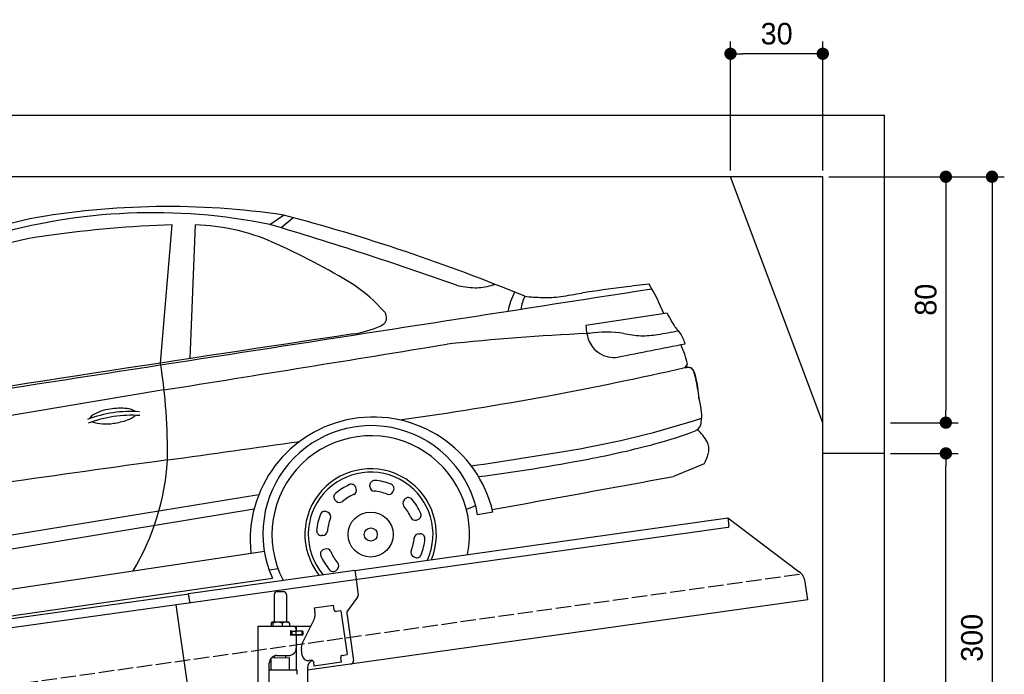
# Model space of a CAD drawing. Extents: x -511 to 5890, y -590 to 5161.
# Tile 5 of 5: x 2690 to 5890, y 3031 to 5161. Entities that reach past the tile are written whole.
import ezdxf

# ---------------------------------------------------------------- set-up
doc = ezdxf.new("R2010")
doc.units = 0
doc.header["$LTSCALE"] = 10
doc.header["$MEASUREMENT"] = 0
doc.linetypes.add('GEN3', pattern=[6.25, 5, -1.25])
doc.layers.get('0').update_dxf_attribs({"linetype": 'CONTINUOUS'})
doc.layers.get('DEFPOINTS').update_dxf_attribs({"linetype": 'CONTINUOUS'})
for name, color, linetype in [('3', 6, 'GEN3'), ('AM_5', 3, 'CONTINUOUS'), ('CAR', 1, 'CONTINUOUS'), ('SICHTBARE_KANTEN_DIN_', 7, 'CONTINUOUS')]:
    doc.layers.add(name, color=color, linetype=linetype)
doc.layers.add('AM_0', color=7, linetype='CONTINUOUS', lineweight=30)
doc.dimstyles.new('KLAUS_DXF', dxfattribs={"dimscale": 20, "dimtxt": 3.5, "dimasz": 2, "dimexe": 2, "dimexo": 1, "dimgap": 1.5, "dimtad": 1, "dimlfac": 0.1, "dimdsep": 46, "dimtxsty": 'Standard', "dimblk": 'DOT', "dimcen": 2, "dimclrd": 256, "dimclre": 256, "dimclrt": 2, "dimadec": 0, "dimazin": 0, "dimtfac": 1, "dimtmove": 2, "dimatfit": 3, "dimfxl": 1, "dimtolj": 1, "dimarcsym": 0})

# ---------------------------------------------------------------- blocks, each defined once
blk = doc.blocks.new('_DOT')
at = {"color": 0, "linetype": 'ByBlock'}
blk.add_line((-0.5, 0), (-1, 0), dxfattribs=at)
at = {"color": 0, "linetype": 'ByBlock', "const_width": 0.5}
blk.add_lwpolyline([(-0.25, 0, 1), (0.25, 0, 1)], format="xyb", close=True, dxfattribs=at)
blk = doc.blocks.new('*D8')
at = {"layer": 'AM_5', "lineweight": -2, "transparency": 16777216}
for p, q in [((5000, 4670), (5000, 5090)), ((5300, 4670), (5300, 5090)), ((5260, 5050), (5040, 5050))]:
    blk.add_line(p, q, dxfattribs=at)
at = {"layer": 'DEFPOINTS', "color": 0, "transparency": 16777216}
for p in [(5000, 5050), (5000, 4650), (5300, 4650)]:
    blk.add_point(p, dxfattribs=at)
at = {"layer": 'AM_5', "lineweight": -2, "transparency": 16777216, "xscale": 40, "yscale": 40, "zscale": 40, "rotation": 180}
blk.add_blockref('_DOT', (5000, 5050), dxfattribs=at)
at = {"layer": 'AM_5', "lineweight": -2, "transparency": 16777216, "xscale": 40, "yscale": 40, "zscale": 40}
blk.add_blockref('_DOT', (5300, 5050), dxfattribs=at)
at = {"layer": 'AM_5', "color": 2, "transparency": 16777216, "insert": (5150, 5115), "char_height": 70, "attachment_point": 5}
blk.add_mtext('\\A1;30', dxfattribs=at)
blk = doc.blocks.new('*D9')
at = {"layer": 'AM_5', "lineweight": -2, "transparency": 16777216}
for p, q in [((5320, 4650), (5740, 4650)), ((5700, 4610), (5700, 3890)), ((5520, 3850), (5740, 3850))]:
    blk.add_line(p, q, dxfattribs=at)
at = {"layer": 'DEFPOINTS', "color": 0, "transparency": 16777216}
for p in [(5300, 4650), (5500, 3850), (5700, 3850)]:
    blk.add_point(p, dxfattribs=at)
at = {"layer": 'AM_5', "lineweight": -2, "transparency": 16777216, "xscale": 40, "yscale": 40, "zscale": 40}
for p, rotation in [((5700, 4650), 90), ((5700, 3850), 270)]:
    blk.add_blockref('_DOT', p, dxfattribs=dict(at, rotation=rotation))
at = {"layer": 'AM_5', "color": 2, "transparency": 16777216, "insert": (5635, 4250), "char_height": 70, "attachment_point": 5, "rotation": 90}
blk.add_mtext('\\A1;80', dxfattribs=at)
blk = doc.blocks.new('*D10')
at = {"layer": 'AM_5', "lineweight": -2, "transparency": 16777216}
for p, q in [((5520, 3750), (5740, 3750)), ((5700, 1690), (5700, 3710)), ((5780, 1650), (5660, 1650))]:
    blk.add_line(p, q, dxfattribs=at)
at = {"layer": 'DEFPOINTS', "color": 0, "transparency": 16777216}
for p in [(5500, 3750), (5700, 3750), (5800, 1650)]:
    blk.add_point(p, dxfattribs=at)
at = {"layer": 'AM_5', "lineweight": -2, "transparency": 16777216, "xscale": 40, "yscale": 40, "zscale": 40}
for p, rotation in [((5700, 3750), 90), ((5700, 1650), 270)]:
    blk.add_blockref('_DOT', p, dxfattribs=dict(at, rotation=rotation))
at = {"layer": 'AM_5', "color": 2, "transparency": 16777216, "insert": (5635, 2700), "char_height": 70, "attachment_point": 5, "rotation": 90}
blk.add_mtext('\\A1;210', dxfattribs=at)
blk = doc.blocks.new('*D12')
at = {"layer": 'AM_5', "lineweight": -2, "transparency": 16777216}
for p, q in [((5320, 4650), (5890, 4650)), ((5850, 4610), (5850, 1690)), ((5820, 1650), (5890, 1650))]:
    blk.add_line(p, q, dxfattribs=at)
at = {"layer": 'DEFPOINTS', "color": 0, "transparency": 16777216}
for p in [(5300, 4650), (5800, 1650), (5850, 1650)]:
    blk.add_point(p, dxfattribs=at)
at = {"layer": 'AM_5', "lineweight": -2, "transparency": 16777216, "xscale": 40, "yscale": 40, "zscale": 40}
for p, rotation in [((5850, 4650), 90), ((5850, 1650), 270)]:
    blk.add_blockref('_DOT', p, dxfattribs=dict(at, rotation=rotation))
at = {"layer": 'AM_5', "color": 2, "transparency": 16777216, "insert": (5785, 3150), "char_height": 70, "attachment_point": 5, "rotation": 90}
blk.add_mtext('\\A1;300', dxfattribs=at)
blk = doc.blocks.new('OG_Car')
at = {"layer": 'CAR'}
for p, q in [((41166.2, 2654.6), (41211, 2684.6)), ((41203.4, 2645), (41241.4, 2676.3)), ((40810.9, 2203.4), (40848.9, 2653.6)), ((40907.6, 2218.1), (40924.6, 2653.5)), ((42457.7, 2366.3), (42193.5, 2325.6)), ((42516.2, 2189.8), (42523.7, 2200.2)), ((40821.6, 2116.2), (40124.3, 1999.9)), ((42578.1, 1875.5), (42478.2, 1834.8)), ((41447.2, 1794.5), (41445.7, 1799.1)), ((41491.6, 1801.8), (41491.6, 1806.6)), ((39125.7, 1448.4), (41130.5, 1775.8)), ((41566.1, 1784.4), (41568.3, 1788.7)), ((41602.7, 1758.2), (41606, 1761.6)), ((39145.8, 1404.3), (41115.3, 1729.3)), ((41382.2, 1754.2), (41378.8, 1757.6)), ((41835.3, 1739.3), (41805.1, 1727.5)), ((41356, 1717.6), (41351.7, 1719.8)), ((41891.4, 1718.8), (41841.8, 1709.8)), ((41643, 1693.2), (41647.6, 1694.7)), ((41338.6, 1643.2), (41333.7, 1643.1)), ((41650.3, 1648.8), (41655.1, 1648.8)), ((39135.8, 1290.3), (41148.6, 1591.4)), ((41345.9, 1598.7), (41341.3, 1597.3)), ((41632.9, 1574.3), (41637.1, 1572.1)), ((41164.2, 1530.8), (41192.9, 1535)), ((41386.2, 1533.8), (41382.8, 1530.3)), ((39131.4, 1208.8), (41175.2, 1503.7))]:
    blk.add_line(p, q, dxfattribs=at)
for centre, radius in [((41494, 1646.1), 73.2), ((41494.4, 1646), 21.3)]:
    blk.add_circle(centre, radius, dxfattribs=at)
for centre, radius, start, end in [((40787.4, 797.2), 1895.7, 78.4734, 106.4168), ((40835, 150), 2562.9, 81.5733, 100.0967), ((42028, -3910.4), 6785.4, 104.00676, 105.22463), ((39644.5, -3258.9), 6147, 67.52011, 75.24009), ((40977.1, -1180.5), 3836.2, 91.9152, 97.9216), ((40901.7, 1968.1), 685.8, 66.5954, 88.0845), ((37588.9, -9372.4), 12547.8, 70.52132, 73.43551), ((40627.2, 1328.3), 1303.2, 97.8841, 114.5827), ((40209.9, 432.6), 2369.8, 58.7524, 65.9914), ((-388335.4, 2776595.5), 2807391.9, 278.7671786, 278.8258582), ((41112.4, 1991.1), 570.4, 41.8278, 55.0418), ((41840.6, 2721.3), 272.7, 255.6507, 268.2195), ((41828.4, 2666.8), 218.1, 271.0013, 285.1089), ((41733.5, 3073.6), 635.7, 283.8077, 284.8913), ((42181.9, 2324.6), 246.2, 153.5908, 168.6225), ((42787.2, -1381.3), 3860.7, 96.979, 99.0546), ((44048.5, -11463.1), 14021.1, 96.75551, 97.08951), ((41661.8, 2028.9), 854.4, 23.1414, 30.3464), ((42105.7, 2366.6), 123.5, 153.8255, 173.8865), ((42090.6, 3405.3), 988.9, 264.4453, 267.7944), ((42064.4, 2760.1), 343.2, 268.0121, 277.9932), ((31961.2, 64749.1), 63150.1, 279.250063, 279.312415), ((41517.5, 2351.2), 28.5, 326.6948, 45.5862), ((43289.7, 2787.9), 932.7, 206.8717, 208.9266), ((42631.6, 2432.2), 184.8, 211.1131, 221.9737), ((41379, 2667.2), 373.2, 278.7545, 293.0057), ((41504.7, 2369.2), 49.7, 293.9318, 317.4421), ((42369.2, 2336.1), 176, 183.4384, 200.8226), ((42044.8, 4644.5), 2378.7, 279.2386, 280.8892), ((42414.3, 2242.4), 103.8, 23.2224, 39.6782), ((77109.3, -235613), 240571, 98.527454, 98.933431), ((42528.7, -5059.5), 7366.8, 92.58, 96.12795), ((57795, -297439.2), 300144.6, 92.977366, 92.978876), ((42281.4, 2307.8), 84, 204.0356, 237.7844), ((42259.3, 1918.9), 385.2, 81.4579, 98.1047), ((42393, 2672.6), 380.5, 258.406, 266.8989), ((42376, 2609.3), 316.7, 269.3498, 279.2242), ((42210.7, 2152.7), 326.3, 20.3988, 23.6039), ((-18339.1, 370641.1), 373243.3, 279.120093, 279.263264), ((16684.2, 132821.5), 133086.2, 281.095805, 281.192252), ((42211, 2131.8), 320.1, 12.3395, 24.3323), ((42283.8, 2305.5), 83.4, 235.9356, 278.9037), ((39060.2, 1921.1), 1773.3, 358.8656, 9.1607), ((39652.3, 14831.6), 12962.7, 280.76478, 282.76176), ((42523.8, 2155.2), 34.9, 71.566, 103.4093), ((42523.6, 2169.9), 21.6, 18.4713, 58.4523), ((42387.3, 2119.3), 166.9, 12.0913, 20.0375), ((42001.4, 2030.4), 562.9, 6.0638, 12.6821), ((39677.7, 15418.1), 13534.8, 278.11382, 280.19542), ((42234.4, 2006.6), 337.2, 6.5244, 14.2924), ((40662.4, 1919.2), 135.6, 96.5987, 122.2754), ((40682.5, 1849.4), 207.5, 84.5734, 99.9097), ((40694.8, 1994), 62.5, 56.5479, 83.2076), ((40714.6, 1650.3), 396.1, 85.9751, 110.7949), ((40716, 1637.8), 396.1, 85.9751, 110.7949), ((40601, 2014.9), 21.9, 119.8588, 158.0283), ((40631.3, 2215.5), 209.4, 277.2516, 290.2113), ((40681.3, 2084.2), 68.9, 288.9172, 312.8631), ((41502.1, 1628.4), 399.7, 13.0725, 186.2584), ((41662.6, 4810.9), 2930.5, 279.5084, 288.0356), ((42420.2, 2030.8), 149.9, 352.0856, 5.4019), ((40632.5, 2158), 152.3, 252.8392, 279.5422), ((41495.5, 1648.7), 351.6, 10.0084, 204.3537), ((42485.1, 2083.5), 118.8, 302.354, 306.6867), ((42538.6, 2012.3), 29.8, 306.0144, 330.4854), ((42404.3, 1837.6), 213.9, 30.8659, 44.7636), ((42526.5, 2017), 42.7, 333.1681, 350.8574), ((41494.4, 1646), 321.3, 348.3045, 207.5062), ((42056.1, 3284.5), 1391.5, 285.2274, 290.7316), ((-84239.5, 890081.5), 896956, 278.015522, 278.0432779), ((40239.4, 12978.7), 11221.3, 278.10244, 279.7937), ((41666.8, 4750.9), 2908.7, 280.5724, 285.036), ((42544.8, 1924), 48.9, 348.8421, 28.4189), ((57230.5, -117387.7), 120398, 97.827575, 98.084182), ((41128.9, 7416.4), 5627.8, 277.307, 280.977), ((42437.4, 1951), 159.6, 331.7819, 346.7489), ((40047.8, 1934.1), 786.9, 328.8898, 356.5236), ((41494, 1646.1), 213.7, 337.5212, 218.1683), ((41494, 1646.1), 202.8, 335.6764, 219.9898), ((-91710, 736222.4), 746546.5, 280.3089786, 280.3549222), ((41494.4, 1646), 176.4, 112.9677, 130.6913), ((41431.4, 1794.6), 15, 17.6354, 112.9677), ((41432.9, 1790), 15, 293.1313, 17.6354), ((41506.6, 1806.9), 15, 85.6913, 181.0236), ((41506.6, 1802.1), 15, 181.0236, 265.5277), ((41494.4, 1646), 176.4, 67.9677, 85.6913), ((41555, 1795.6), 15, 332.6354, 67.9677), ((41389.2, 1768.4), 15, 130.6913, 226.0236), ((41494.4, 1646), 141.6, 113.1313, 130.5277), ((41494.4, 1646), 141.6, 68.1313, 85.5277), ((41552.8, 1791.3), 15, 248.1313, 332.6354), ((41616.8, 1751.2), 15, 40.6913, 136.0236), ((41494.4, 1646), 176.4, 22.9677, 40.6913), ((41392.7, 1765), 15, 226.0236, 310.5277), ((41613.5, 1747.7), 15, 136.0236, 220.5277), ((41494.4, 1646), 141.6, 23.1313, 40.5277), ((41494.4, 1646), 176.4, 157.9677, 175.6913), ((41344.8, 1706.5), 15, 62.6354, 157.9677), ((41494.4, 1646), 141.6, 158.1313, 175.5277), ((41349.1, 1704.3), 15, 338.1313, 62.6354), ((41638.5, 1707.5), 15, 203.1313, 287.6354), ((41643, 1708.9), 15, 287.6354, 22.9677), ((41333.5, 1658.1), 15, 175.6913, 271.0236), ((41338.3, 1658.2), 15, 271.0236, 355.5277), ((41494.4, 1646), 141.6, 338.1313, 355.5277), ((41650.6, 1633.8), 15, 91.0236, 175.5277), ((41655.4, 1633.8), 15, 355.6913, 91.0236), ((41494.4, 1646), 176.4, 337.9677, 355.6913), ((41345.8, 1583), 15, 107.6354, 202.9677), ((41494.4, 1646), 176.4, 202.9677, 220.6913), ((41350.4, 1584.4), 15, 23.1313, 107.6354), ((41494.4, 1646), 141.6, 203.1313, 220.5277), ((41639.8, 1587.6), 15, 158.1313, 242.6354), ((41644, 1585.4), 15, 242.6354, 337.9677), ((41375.4, 1544.2), 15, 316.0236, 40.5277), ((41372, 1540.7), 15, 220.6913, 316.0236)]:
    blk.add_arc(centre, radius, start, end, dxfattribs=at)
blk.add_open_spline([(41950.6, 2284.7), (41950.6, 2284.7), (41950.6, 2284.7), (41950.6, 2284.7)], degree=3, dxfattribs=at)
blk.add_spline([(42515.4, 2189.1), (42534.5, 2188.4), (42548.4, 2163), (42561.2, 2089.9)], degree=3, dxfattribs=at)

msp = doc.modelspace()

# ---------------------------------------------------------------- linework, layer by layer
for p, q in [((-199.991, 4850), (5499.993, 4850)), ((5499.993, 4850), (5499.993, 1650)), ((5300, 4650), (0, 4650)), ((5300, 3850), (5000, 4650)), ((5300, -100), (5300, 4650)), ((5499.993, 3750), (5300, 3750)), ((3778.536, 3369.409), (4991.614, 3539.896)), ((4991.614, 3539.896), (4995.093, 3515.139)), ((4991.614, 3539.896), (5223.551, 3365.119)), ((4990.838, 3509.492), (3779.74, 3339.283)), ((3238.7, 3294.55), (3778.396, 3370.399)), ((3778.396, 3370.399), (3782.711, 3339.701)), ((3779.74, 3339.283), (3245.986, 3264.269)), ((3782.711, 3339.701), (3789.789, 3289.338)), ((5251.225, 3273.433), (5242.973, 3332.146)), ((3526.724, 3300.64), (3546.724, 3300.64)), ((760, 2945.181), (3238.84, 3293.559)), ((3242.597, 3266.822), (3238.7, 3294.55)), ((3516.724, 3290.64), (3516.724, 3200.64)), ((3556.724, 3290.64), (3556.724, 3200.64)), ((5251.225, 3273.433), (3624.724, 3044.844)), ((3787.873, 3281.928), (3754.559, 3237.719)), ((3245.986, 3264.269), (760, 2914.886)), ((3234.638, 3000.119), (3198.453, 3257.589)), ((3646.667, 3247.873), (3709.054, 3256.641)), ((3646.667, 3247.873), (3648.894, 3232.029)), ((3711.28, 3240.797), (3709.054, 3256.641)), ((3711.28, 3240.797), (3711.42, 3239.807)), ((3717.067, 3235.551), (3718.057, 3235.69)), ((3733.901, 3237.917), (3718.057, 3235.69)), ((3733.901, 3237.917), (3753.942, 3095.319)), ((3527.505, 3200.64), (3509.532, 3200.64)), ((3554.552, 3200.64), (3527.505, 3200.64)), ((3564.224, 3200.64), (3554.552, 3200.64)), ((3608.539, 3133.529), (3646.01, 3207.069)), ((3649.484, 3227.83), (3648.894, 3232.029)), ((3752.643, 3230.309), (3774.334, 3075.968)), ((3464.724, 3187.64), (3636.11, 3187.64)), ((3464.724, 2807.64), (3464.724, 3187.64)), ((3506.807, 3198.184), (3506.807, 3187.64)), ((3512.547, 3198.184), (3512.547, 3187.64)), ((3542.464, 3198.184), (3542.464, 3187.64)), ((3566.641, 3198.184), (3566.641, 3187.64)), ((3573.37, 3171.64), (3569.724, 3171.64)), ((3570.724, 3161.785), (3570.724, 3168.994)), ((3573.37, 3171.64), (3585.724, 3171.64)), ((3573.724, 3171.64), (3573.724, 3159.64)), ((3587.724, 3171.64), (3585.724, 3171.64)), ((3587.724, 3171.64), (3588.724, 3171.64)), ((3588.724, 3177.64), (3588.724, 3174.64)), ((3589.448, 3171.64), (3588.724, 3171.64)), ((3588.724, 3159.64), (3588.724, 3171.64)), ((3607.001, 3171.64), (3589.448, 3171.64)), ((3589.724, 3172.14), (3589.724, 3187.64)), ((3608.724, 3172.14), (3589.724, 3172.14)), ((3607.001, 3171.64), (3607.724, 3171.64)), ((3607.724, 3159.64), (3607.724, 3171.64)), ((3609.724, 3171.14), (3609.724, 3160.14)), ((3607.724, 3159.64), (3569.858, 3159.64)), ((3585.724, 3159.14), (3573.37, 3159.14)), ((3588.724, 3156.14), (3588.724, 3117.64)), ((3589.724, 3044.659), (3589.724, 3159.14)), ((3608.724, 3159.14), (3589.724, 3159.14)), ((3607.848, 3092.963), (3605.065, 3112.769)), ((3566.722, 3084.641), (3506.722, 3083.885)), ((3506.724, 3044.688), (3506.722, 3083.885)), ((3518.732, 3084.037), (3518.724, 3091.64)), ((3525.724, 3092.64), (3563.724, 3092.64)), ((3554.726, 3084.49), (3554.724, 3092.64)), ((3566.722, 3044.643), (3566.722, 3084.641)), ((3638.359, 3077.055), (3630.437, 3075.941)), ((3644.006, 3072.799), (3646.094, 3057.945)), ((3732.852, 3087.305), (3732.991, 3086.315)), ((3735.218, 3070.471), (3732.991, 3086.315)), ((3738.098, 3093.092), (3737.108, 3092.953)), ((3738.098, 3093.092), (3753.942, 3095.319)), ((3500.724, 2810.64), (3500.724, 3067.64)), ((3591.724, 3044.643), (3500.724, 3044.643)), ((3591.725, 3031.375), (3591.724, 3044.643)), ((3624.724, 3052.64), (3624.724, 1944.272)), ((3735.218, 3070.471), (3646.094, 3057.945))]:
    msp.add_line(p, q)
msp.add_polyline3d([(3644.003, 3072.803, 0), (3644.003, 3072.803, 0), (3644.003, 3072.813, 0), (3644.003, 3072.823, 0), (3644.003, 3072.833, 0), (3644.003, 3072.833, 0), (3644.003, 3072.843, 0), (3644.003, 3072.853, 0), (3643.993, 3072.863, 0), (3643.993, 3072.863, 0), (3643.993, 3072.873, 0), (3643.993, 3072.883, 0), (3643.993, 3072.893, 0), (3643.993, 3072.903, 0), (3643.993, 3072.903, 0), (3643.993, 3072.913, 0), (3643.983, 3072.923, 0), (3643.983, 3072.933, 0), (3643.983, 3072.933, 0), (3643.983, 3072.943, 0), (3643.983, 3072.953, 0), (3643.983, 3072.963, 0), (3643.983, 3072.963, 0), (3643.983, 3072.973, 0), (3643.973, 3072.983, 0), (3643.973, 3072.993, 0), (3643.973, 3073.003, 0), (3643.973, 3073.003, 0), (3643.973, 3073.013, 0), (3643.973, 3073.023, 0), (3643.973, 3073.033, 0), (3643.963, 3073.033, 0), (3643.963, 3073.043, 0), (3643.963, 3073.053, 0), (3643.963, 3073.063, 0), (3643.963, 3073.063, 0), (3643.963, 3073.073, 0), (3643.953, 3073.083, 0), (3643.953, 3073.093, 0), (3643.953, 3073.103, 0), (3643.953, 3073.103, 0), (3643.953, 3073.113, 0), (3643.953, 3073.123, 0), (3643.953, 3073.133, 0), (3643.943, 3073.133, 0), (3643.943, 3073.143, 0), (3643.943, 3073.153, 0), (3643.943, 3073.163, 0), (3643.943, 3073.163, 0), (3643.943, 3073.173, 0), (3643.933, 3073.183, 0), (3643.933, 3073.193, 0), (3643.933, 3073.203, 0), (3643.933, 3073.203, 0), (3643.933, 3073.213, 0), (3643.933, 3073.223, 0), (3643.923, 3073.233, 0), (3643.923, 3073.233, 0), (3643.923, 3073.243, 0), (3643.923, 3073.253, 0), (3643.923, 3073.263, 0), (3643.913, 3073.273, 0), (3643.913, 3073.273, 0), (3643.913, 3073.283, 0), (3643.913, 3073.293, 0), (3643.913, 3073.303, 0), (3643.903, 3073.303, 0), (3643.903, 3073.313, 0), (3643.903, 3073.323, 0), (3643.903, 3073.333, 0), (3643.903, 3073.333, 0), (3643.903, 3073.343, 0), (3643.893, 3073.353, 0), (3643.893, 3073.363, 0), (3643.893, 3073.373, 0), (3643.893, 3073.373, 0), (3643.893, 3073.383, 0), (3643.883, 3073.393, 0), (3643.883, 3073.403, 0), (3643.883, 3073.403, 0), (3643.883, 3073.413, 0), (3643.873, 3073.423, 0), (3643.873, 3073.433, 0), (3643.873, 3073.433, 0), (3643.873, 3073.443, 0), (3643.873, 3073.453, 0), (3643.863, 3073.463, 0), (3643.863, 3073.473, 0), (3643.863, 3073.473, 0), (3643.863, 3073.483, 0), (3643.863, 3073.493, 0), (3643.853, 3073.503, 0), (3643.853, 3073.503, 0), (3643.853, 3073.513, 0), (3643.853, 3073.523, 0), (3643.843, 3073.533, 0), (3643.843, 3073.533, 0), (3643.843, 3073.543, 0), (3643.843, 3073.553, 0), (3643.833, 3073.563, 0), (3643.833, 3073.573, 0), (3643.833, 3073.573, 0), (3643.833, 3073.583, 0), (3643.833, 3073.593, 0), (3643.823, 3073.603, 0), (3643.823, 3073.603, 0), (3643.823, 3073.613, 0), (3643.823, 3073.623, 0), (3643.813, 3073.633, 0), (3643.813, 3073.633, 0), (3643.813, 3073.643, 0), (3643.813, 3073.653, 0), (3643.803, 3073.663, 0), (3643.803, 3073.673, 0), (3643.803, 3073.673, 0), (3643.803, 3073.683, 0), (3643.793, 3073.693, 0), (3643.793, 3073.703, 0), (3643.793, 3073.703, 0), (3643.793, 3073.713, 0), (3643.783, 3073.723, 0), (3643.783, 3073.733, 0), (3643.783, 3073.733, 0), (3643.773, 3073.743, 0), (3643.773, 3073.753, 0), (3643.773, 3073.763, 0), (3643.773, 3073.763, 0), (3643.763, 3073.773, 0)])
for centre, radius, start, end in [((4990.142, 3514.443), 5, 278, 8), ((5193.46, 3325.187), 50, 8, 53), ((3526.724, 3290.64), 10, 90, 180), ((3546.724, 3290.64), 10, 0, 90), ((3779.886, 3287.946), 10, 323, 8), ((3716.371, 3240.503), 5, 188, 278), ((3762.545, 3231.701), 10, 143, 188), ((3510.046, 3197.934), 2.754, 100.76608, 142.434274), ((3509.589, 3198.547), 2.094, 44.84476, 91.561935), ((3527.414, 3153.271), 47.367, 71.474333, 108.335359), ((3554.481, 3169.304), 31.336, 67.161985, 112.719952), ((3561.191, 3195.234), 6.199, 28.413387, 60.706774), ((3614.824, 3222.959), 35, 333, 8), ((3515.193, 3193.096), 9.808, 138.356376, 148.753006), ((3505.549, 3194.088), 8.108, 30.33762, 47.053163), ((3570.724, 3171.64), 1, 48.590378, 221.409622), ((3567.724, 3168.994), 3, 0, 41.409622), ((3573.37, 3174.64), 3, 228.590378, 270), ((3578.724, 3177.64), 10, 0, 90), ((3585.724, 3174.64), 3, 270, 0), ((3608.724, 3171.14), 1, 0, 90), ((3570.724, 3159.14), 1, 138.590378, 311.409622), ((3567.724, 3161.785), 3, 318.590378, 0), ((3573.37, 3156.14), 3, 90, 131.409622), ((3585.724, 3156.14), 3, 0, 90), ((3608.724, 3160.14), 1, 270, 0), ((3563.724, 3117.64), 25, 270, 0), ((3639.724, 3117.64), 35, 153, 188), ((3525.724, 3067.64), 25, 90, 180), ((3627.654, 3095.747), 20, 188, 278), ((3649.724, 3052.64), 25, 108.64725, 180), ((3639.055, 3072.103), 5, 19.536959, 98), ((3737.804, 3088.001), 5, 98, 188), ((3764.431, 3074.576), 10, 278, 8)]:
    msp.add_arc(centre, radius, start, end)
at = {"layer": '3'}
msp.add_line((223.409, 2654.675), (5230.817, 3358.42), dxfattribs=at)
at = {"layer": 'SICHTBARE_KANTEN_DIN_'}
msp.add_arc((3245.568, 3267.24), 3, 188, 278, dxfattribs=at)

# ---------------------------------------------------------------- block references
at = {"layer": 'AM_0'}
msp.add_blockref('OG_Car', (-37663.679, 1840.11), dxfattribs=at)

# ---------------------------------------------------------------- dimensions: what is measured, and where the dimension line sits
at = {"layer": 'AM_5'}
dim = msp.add_linear_dim(base=(5000, 5050), p1=(5300, 4650), p2=(5000, 4650), dimstyle='KLAUS_DXF', override={"dimtzin": 7}, dxfattribs=at)
dim.commit()
dim.dimension.update_dxf_attribs({"geometry": '*D8', "text_midpoint": (5150, 5115)})
for base, p1, p2, picture, middle in [((5699.993, 3850), (5300, 4650), (5499.993, 3850), '*D9', (5634.993, 4250)), ((5699.993, 3750), (5800, 1650), (5499.993, 3750), '*D10', (5634.993, 2700))]:
    dim = msp.add_linear_dim(base=base, p1=p1, p2=p2, angle=90, dimstyle='KLAUS_DXF', override={"dimtzin": 7}, dxfattribs=at)
    dim.commit()
    dim.dimension.update_dxf_attribs({"geometry": picture, "text_midpoint": middle})
dim = msp.add_linear_dim(base=(5849.993, 1650), p1=(5300, 4650), p2=(5800, 1650), angle=90, dimstyle='KLAUS_DXF', dxfattribs=at)
dim.commit()
dim.dimension.update_dxf_attribs({"geometry": '*D12', "text_midpoint": (5784.993, 3150)})

doc.saveas('drawing.dxf')
